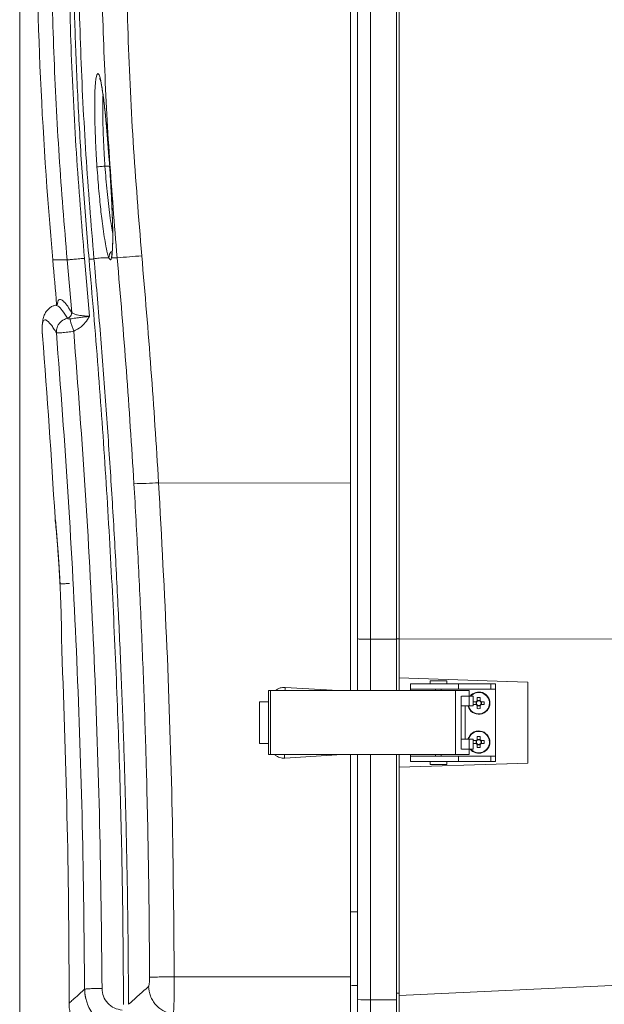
# Model space of a CAD drawing. Header units: millimetres. Extents: x 0 to 594, y 0 to 420.
# Tile 55 of 75: x 247 to 289, y 245 to 315. Entities that reach past the tile are written whole.
import ezdxf

# ---------------------------------------------------------------- set-up
doc = ezdxf.new("R2010")
doc.units = ezdxf.units.MM
doc.styles.add('SLDTEXTSTYLE1', font='TXT', dxfattribs={"width": 0.605})
doc.dimstyles.new('SLDDIMSTYLE1', dxfattribs={"dimtxt": 2.568319, "dimasz": 3.3, "dimexe": 0, "dimexo": 0.0625, "dimgap": 0.64208, "dimtad": 1, "dimdec": 0, "dimlfac": 5, "dimrnd": 1e-09, "dimzin": 12, "dimdsep": 46, "dimtxsty": 'SLDTEXTSTYLE1', "dimsah": 1, "dimcen": 0.09, "dimadec": 0, "dimazin": 3, "dimtfac": 1, "dimtdec": 1, "dimtofl": 0, "dimtmove": 0, "dimatfit": 3, "dimfxl": 0, "dimfrac": 2, "dimtolj": 1, "dimtzin": 12, "dimarcsym": 0})

# ---------------------------------------------------------------- blocks, each defined once
blk = doc.blocks.new('_D_6')
at = {"color": 7, "linetype": 'Continuous', "lineweight": 0}
for p, q in [((330.793, 372.004), (330.793, 209.104)), ((246.705, 327.56), (246.705, 209.104)), ((284.585, 214.636), (283.997, 214.636)), ((283.997, 214.636), (283.997, 210.692)), ((292.914, 214.636), (293.502, 214.636)), ((293.502, 214.636), (293.502, 210.692)), ((283.997, 210.692), (284.585, 210.692)), ((293.502, 210.692), (292.914, 210.692)), ((246.705, 210.104), (330.793, 210.104))]:
    blk.add_line(p, q, dxfattribs=at)
for points in [[(246.705, 210.104), (250.005, 209.604), (250.005, 210.604)], [(330.793, 210.104), (327.493, 210.604), (327.493, 209.604)]]:
    blk.add_solid(points, dxfattribs=at)
at = {"color": 7, "linetype": 'Continuous', "lineweight": 0, "char_height": 2.6458, "attachment_point": 1, "style": 'SLDTEXTSTYLE1'}
for s, insert in [('420', (285.81, 218.635)), ('16,6', (285.32, 214.103))]:
    blk.add_mtext(s, dxfattribs=dict(at, insert=insert))

msp = doc.modelspace()

# ---------------------------------------------------------------- linework, layer by layer
at = {"color": 7, "linetype": 'Continuous', "lineweight": 15}
for p, q in [((270.493, 342.604), (270.493, 282.107)), ((270.993, 270.926), (270.993, 342.604)), ((273.793, 270.901), (273.793, 342.604)), ((273.993, 341.695), (273.993, 270.904)), ((250.445, 294.389), (250.118, 298.166)), ((251.722, 294.113), (251.362, 298.281)), ((253.31, 298.323), (253.716, 298.323)), ((249.271, 294.908), (249.274, 294.907)), ((256.695, 282.148), (270.493, 282.107)), ((270.493, 267.204), (270.493, 282.107)), ((270.993, 267.204), (270.993, 270.926)), ((271.941, 270.903), (273.793, 270.901)), ((273.793, 267.204), (273.793, 270.901)), ((273.993, 270.904), (296.625, 270.947)), ((273.993, 270.904), (273.993, 268.112)), ((273.993, 268.112), (281.74, 267.864)), ((273.993, 267.204), (273.993, 268.112)), ((273.993, 268.112), (281.74, 267.864)), ((274.819, 267.304), (274.819, 267.704)), ((274.819, 267.704), (278.272, 267.704)), ((276.219, 267.904), (276.219, 267.704)), ((276.819, 267.904), (276.219, 267.904)), ((277.419, 267.904), (276.819, 267.904)), ((277.419, 267.704), (277.419, 267.904)), ((278.272, 267.304), (278.272, 267.704)), ((278.272, 267.704), (280.583, 267.704)), ((280.583, 267.704), (280.583, 267.304)), ((280.583, 267.704), (280.919, 267.704)), ((280.919, 267.704), (280.919, 267.304)), ((281.74, 267.864), (281.768, 267.863)), ((281.74, 267.864), (281.768, 267.863)), ((281.768, 267.863), (283.239, 267.816)), ((281.768, 267.863), (283.239, 267.816)), ((264.593, 267.204), (264.593, 262.604)), ((264.751, 267.204), (264.593, 267.204)), ((264.751, 267.204), (264.751, 262.604)), ((278.046, 267.204), (264.751, 267.204)), ((274.819, 267.304), (278.272, 267.304)), ((274.819, 267.204), (274.819, 267.304)), ((276.619, 267.304), (276.619, 267.204)), ((277.019, 267.204), (277.019, 267.304)), ((278.046, 262.604), (278.046, 267.204)), ((279.034, 267.204), (278.046, 267.204)), ((280.583, 267.304), (278.272, 267.304)), ((279.034, 266.804), (279.034, 267.204)), ((280.583, 267.304), (280.919, 267.304)), ((280.919, 267.304), (280.919, 262.504)), ((263.956, 266.404), (263.956, 263.404)), ((264.593, 266.404), (263.956, 266.404)), ((278.458, 263.004), (278.458, 266.804)), ((278.47, 266.804), (279.024, 266.804)), ((279.024, 266.104), (279.024, 266.804)), ((279.024, 266.804), (279.307, 266.804)), ((279.307, 266.804), (279.307, 266.104)), ((279.545, 266.407), (279.322, 266.407)), ((279.322, 266.201), (279.545, 266.201)), ((279.522, 266.407), (279.522, 266.201)), ((279.616, 266.701), (279.616, 266.478)), ((279.822, 266.501), (279.616, 266.501)), ((279.822, 266.478), (279.822, 266.701)), ((280.116, 266.407), (279.892, 266.407)), ((279.892, 266.201), (280.116, 266.201)), ((279.915, 266.201), (279.915, 266.407)), ((278.458, 266.104), (279.024, 266.104)), ((278.741, 263.704), (278.741, 266.104)), ((279.024, 266.104), (279.307, 266.104)), ((279.616, 266.131), (279.616, 265.907)), ((279.616, 266.108), (279.822, 266.108)), ((279.822, 265.907), (279.822, 266.131)), ((263.956, 263.404), (264.593, 263.404)), ((279.024, 263.704), (278.458, 263.704)), ((279.024, 263.004), (279.024, 263.704)), ((279.307, 263.704), (279.024, 263.704)), ((279.307, 263.704), (279.307, 263.004)), ((279.545, 263.607), (279.322, 263.607)), ((279.322, 263.401), (279.545, 263.401)), ((279.522, 263.607), (279.522, 263.401)), ((279.616, 263.901), (279.616, 263.678)), ((279.822, 263.701), (279.616, 263.701)), ((279.616, 263.331), (279.616, 263.107)), ((279.822, 263.678), (279.822, 263.901)), ((279.822, 263.107), (279.822, 263.331)), ((280.116, 263.607), (279.892, 263.607)), ((279.892, 263.401), (280.116, 263.401)), ((279.915, 263.401), (279.915, 263.607)), ((279.024, 263.004), (278.47, 263.004)), ((279.307, 263.004), (279.024, 263.004)), ((279.034, 262.604), (279.034, 263.004)), ((279.616, 263.308), (279.822, 263.308)), ((264.751, 262.604), (264.593, 262.604)), ((264.751, 262.604), (278.046, 262.604)), ((270.493, 246.632), (270.493, 262.604)), ((270.993, 245.003), (270.993, 262.604)), ((273.793, 244.964), (273.793, 262.604)), ((273.993, 261.692), (273.993, 262.604)), ((281.74, 261.941), (273.993, 261.692)), ((281.74, 261.941), (273.993, 261.692)), ((274.819, 262.504), (274.819, 262.604)), ((274.819, 262.104), (274.819, 262.504)), ((274.819, 262.504), (278.272, 262.504)), ((278.272, 262.104), (274.819, 262.104)), ((276.219, 262.104), (276.219, 261.904)), ((276.619, 262.604), (276.619, 262.504)), ((277.019, 262.504), (277.019, 262.604)), ((277.419, 261.904), (277.419, 262.104)), ((278.046, 262.604), (279.034, 262.604)), ((278.272, 262.104), (278.272, 262.504)), ((278.272, 262.504), (280.583, 262.504)), ((280.583, 262.104), (278.272, 262.104)), ((280.583, 262.504), (280.583, 262.104)), ((280.583, 262.504), (280.919, 262.504)), ((280.919, 262.104), (280.583, 262.104)), ((280.919, 262.504), (280.919, 262.104)), ((281.759, 261.941), (281.74, 261.941)), ((281.759, 261.941), (281.74, 261.941)), ((283.239, 261.989), (281.759, 261.941)), ((283.239, 261.989), (281.759, 261.941)), ((273.993, 261.692), (273.993, 245.289)), ((276.219, 261.904), (277.419, 261.904)), ((270.493, 246.632), (257.823, 246.623)), ((270.493, 246.632), (270.493, 242.633)), ((251.397, 245.737), (251.376, 245.733)), ((291.528, 246.103), (273.993, 245.289)), ((291.528, 246.103), (273.993, 245.289)), ((270.993, 242.54), (270.993, 245.003)), ((271.941, 244.967), (273.793, 244.964)), ((271.941, 244.967), (271.941, 241.558)), ((273.793, 241.477), (273.793, 244.964)), ((273.993, 241.791), (273.993, 245.289))]:
    msp.add_line(p, q, dxfattribs=at)
at = {"color": 8, "linetype": 'Continuous', "lineweight": 15}
for p, q in [((271.941, 342.604), (271.941, 270.903)), ((253.174, 304.904), (252.84, 304.904)), ((253.178, 304.864), (253.188, 304.865)), ((249.084, 298.166), (250.118, 298.166)), ((253.311, 298.322), (253.328, 298.532)), ((271.941, 270.903), (271.941, 267.204)), ((273.793, 270.933), (273.993, 270.933)), ((265.8, 267.434), (269.619, 267.204)), ((269.896, 262.604), (265.765, 262.352)), ((271.941, 262.604), (271.941, 244.967)), ((273.793, 245.464), (273.993, 245.464))]:
    msp.add_line(p, q, dxfattribs=at)
at = {"color": 8, "linetype": 'Continuous', "lineweight": 15, "flags": 128}
msp.add_lwpolyline([(252.102, 308.885), (252.105, 309.848), (252.116, 310.256), (252.133, 310.612), (252.155, 310.914), (252.181, 311.157), (252.245, 311.474), (252.322, 311.582), (252.411, 311.472), (252.458, 311.339), (252.507, 311.153), (252.559, 310.909), (252.613, 310.608), (252.669, 310.251), (252.724, 309.844), (252.8, 309.222), (252.876, 308.514), (252.951, 307.731), (253.028, 306.852), (253.104, 305.888), (253.178, 304.864), (253.178, 304.864)], dxfattribs=at)
at = {"color": 7, "linetype": 'Continuous', "lineweight": 15}
for centre, radius, start, end in [((548.693, 324.904), 300.8, 179.77506, 185.09969), ((-347.744, 244.904), 599.2, 4.791978, 5.099689), ((249.153, 365.994), 67.823, 273.85758, 275.35673), ((-347.744, 244.904), 598, 3.331564, 4.585771), ((254.856, 307.432), 25.351, 270.15043, 274.16113), ((-347.744, 244.904), 598, 359.985573, 2.413994), ((279.719, 266.304), 0.8, 0, 141.31781), ((279.719, 266.304), 0.8, 194.47751, 0), ((282.196, 266.304), 2.876, 177.94769, 182.05231), ((279.719, 266.304), 0.202, 120.68693, 149.31307), ((279.719, 266.304), 0.202, 210.68693, 239.31307), ((279.719, 266.304), 0.17, 142.7589, 217.2411), ((279.719, 266.304), 0.17, 127.2411, 142.7589), ((279.719, 266.304), 0.17, 217.2411, 232.7589), ((279.719, 263.827), 2.876, 87.94769, 92.05231), ((279.719, 266.304), 0.17, 52.7589, 127.2411), ((279.719, 266.304), 0.17, 232.7589, 307.2411), ((279.719, 266.304), 0.202, 30.68693, 59.31307), ((279.719, 266.304), 0.17, 37.2411, 52.7589), ((279.719, 266.304), 0.17, 307.2411, 322.7589), ((279.719, 266.304), 0.202, 300.68693, 329.31307), ((279.719, 266.304), 0.17, 322.7589, 37.2411), ((277.241, 266.304), 2.876, 357.94769, 2.05231), ((279.719, 268.782), 2.876, 267.94769, 272.05231), ((279.719, 263.504), 0.8, 0, 165.52249), ((279.719, 263.504), 0.8, 218.68219, 0), ((282.196, 263.504), 2.876, 177.94769, 182.05231), ((279.719, 263.504), 0.202, 120.68693, 149.31307), ((279.719, 263.504), 0.202, 210.68693, 239.31307), ((279.719, 263.504), 0.17, 142.7589, 217.2411), ((279.719, 263.504), 0.17, 127.2411, 142.7589), ((279.719, 263.504), 0.17, 217.2411, 232.7589), ((279.719, 261.027), 2.876, 87.94769, 92.05231), ((279.719, 263.504), 0.17, 52.7589, 127.2411), ((279.719, 263.504), 0.17, 232.7589, 307.2411), ((279.719, 263.504), 0.202, 30.68693, 59.31307), ((279.719, 263.504), 0.17, 37.2411, 52.7589), ((279.719, 263.504), 0.17, 307.2411, 322.7589), ((279.719, 263.504), 0.202, 300.68693, 329.31307), ((279.719, 263.504), 0.17, 322.7589, 37.2411), ((277.241, 263.504), 2.876, 357.94769, 2.05231), ((279.719, 265.982), 2.876, 267.94769, 272.05231), ((270.815, 247.284), 1.292, 255.58158, 277.93499), ((271.713, 251.472), 6.509, 263.65624, 272.01151)]:
    msp.add_arc(centre, radius, start, end, dxfattribs=at)
at = {"color": 8, "linetype": 'Continuous', "lineweight": 15}
for centre, radius, start, end in [((279.719, 266.304), 0.771, 0, 139.55075), ((279.719, 266.304), 0.771, 195.04097, 0), ((279.719, 263.504), 0.771, 0, 164.95903), ((279.719, 263.504), 0.771, 220.44925, 0), ((260.585, 262.041), 5.189, 3.43911, 6.23438)]:
    msp.add_arc(centre, radius, start, end, dxfattribs=at)
at = {"color": 7, "linetype": 'Continuous', "lineweight": 15}
for points, knots in [([(253.623, 366.323), (253.473, 365.289), (253.174, 363.22), (252.761, 360.052), (252.369, 356.779), (251.998, 353.339), (251.66, 349.79), (251.355, 346.11), (251.09, 342.309), (250.866, 338.315), (250.697, 334.286), (250.583, 330.23), (250.526, 326.16), (250.527, 321.917), (250.594, 317.494), (250.734, 312.911), (250.96, 308.134), (251.268, 303.218), (251.552, 299.878), (251.694, 298.208)], [0, 0, 0, 0, 0.045995, 0.092071, 0.140637, 0.191026, 0.24425, 0.297408, 0.353341, 0.411705, 0.473142, 0.530423, 0.589862, 0.651817, 0.716671, 0.783954, 0.852979, 0.926486, 1, 1, 1, 1]), ([(253.976, 366.238), (253.625, 363.73), (252.922, 358.71), (252.12, 351.136), (251.503, 343.527), (251.091, 335.892), (250.882, 328.293), (250.873, 320.739), (251.062, 313.234), (251.432, 305.731), (251.843, 300.739), (252.049, 298.243)], [0, 0, 0, 0, 0.111693, 0.2235483, 0.3355824, 0.447812, 0.5599686, 0.669933, 0.7799154, 0.8899323, 1, 1, 1, 1]), ([(255.15, 364.432), (254.898, 362.445), (254.39, 358.442), (253.777, 352.377), (253.272, 346.216), (252.892, 339.959), (252.642, 333.65), (252.518, 326.98), (252.546, 319.998), (252.757, 312.715), (253.128, 305.493), (253.52, 300.708), (253.716, 298.325)], [0, 0, 0, 0, 0.0907, 0.1827, 0.276, 0.370601, 0.466503, 0.561857, 0.672652, 0.782608, 0.891724, 1, 1, 1, 1]), ([(256.91, 364.22), (256.57, 361.495), (255.891, 356.045), (255.159, 347.838), (254.637, 339.616), (254.346, 331.381), (254.28, 323.141), (254.445, 314.905), (254.821, 306.676), (255.263, 301.204), (255.484, 298.467)], [0, 0, 0, 0, 0.125015, 0.250014, 0.375038, 0.50005, 0.625082, 0.750072, 0.875017, 1, 1, 1, 1]), ([(251.362, 298.281), (251.155, 300.807), (250.74, 305.857), (250.37, 313.449), (250.189, 321.042), (250.196, 328.636), (250.369, 333.692), (250.456, 336.22)], [0, 0, 0, 0, 0.200095, 0.400126, 0.600138, 0.800045, 1, 1, 1, 1]), ([(250.118, 298.166), (249.913, 300.652), (249.505, 305.624), (249.134, 313.096), (248.946, 320.57), (248.939, 328.039), (249.095, 333.012), (249.173, 335.497)], [0, 0, 0, 0, 0.200161, 0.400305, 0.600384, 0.800265, 1, 1, 1, 1]), ([(252.473, 311.225), (252.475, 311.217), (252.481, 311.198), (252.505, 311.123), (252.536, 311.001), (252.578, 310.806), (252.628, 310.528), (252.686, 310.154), (252.749, 309.678), (252.818, 309.099), (252.899, 308.328), (252.99, 307.336), (253.062, 306.49), (253.096, 306.001), (253.101, 305.929)], [0, 0, 0, 0, 0.02213, 0.055528, 0.100291, 0.156462, 0.224114, 0.303232, 0.393795, 0.495763, 0.609156, 0.777985, 0.967078, 1, 1, 1, 1]), ([(252.265, 304.864), (252.243, 305.205), (252.201, 305.87), (252.154, 306.83), (252.12, 307.832), (252.1, 308.525), (252.102, 308.883), (252.102, 308.885)], [0, 0, 0, 0, 0.2477475, 0.4832967, 0.7021318, 0.9988537, 1, 1, 1, 1]), ([(252.265, 304.864), (252.279, 304.865), (252.309, 304.867), (252.448, 304.877), (252.633, 304.89), (252.773, 304.9), (252.84, 304.904)], [0, 0, 0, 0, 0.2494472, 0.5105168, 0.7658007, 1, 1, 1, 1]), ([(252.673, 300.648), (252.658, 300.759), (252.616, 301.077), (252.55, 301.643), (252.474, 302.357), (252.399, 303.139), (252.328, 303.983), (252.286, 304.566), (252.265, 304.864)], [0, 0, 0, 0, 0.086265, 0.246493, 0.41528, 0.599382, 0.795266, 1, 1, 1, 1]), ([(253.174, 304.91), (253.193, 304.617), (253.235, 303.98), (253.295, 302.952), (253.346, 301.906), (253.384, 300.886), (253.4, 300.112), (253.4, 299.521), (253.389, 299.107), (253.366, 298.743), (253.336, 298.592), (253.321, 298.515)], [0, 0, 0, 0, 0.11514, 0.251144, 0.407866, 0.539, 0.681568, 0.757144, 0.83547, 0.916427, 1, 1, 1, 1]), ([(253.178, 304.864), (253.197, 304.568), (253.235, 303.99), (253.282, 303.153), (253.327, 302.262), (253.365, 301.345), (253.387, 300.572), (253.394, 300.027), (253.396, 299.665), (253.392, 299.34), (253.385, 299.068), (253.374, 298.858), (253.364, 298.712), (253.347, 298.513), (253.327, 298.406), (253.311, 298.322)], [0, 0, 0, 0, 0.114272, 0.223403, 0.325633, 0.465322, 0.592824, 0.652226, 0.709342, 0.763453, 0.815665, 0.857382, 0.889485, 0.912463, 1, 1, 1, 1]), ([(250.118, 298.166), (250.144, 298.169), (250.199, 298.175), (250.486, 298.202), (250.889, 298.238), (251.208, 298.267), (251.362, 298.281)], [0, 0, 0, 0, 0.24225, 0.5, 0.757749, 1, 1, 1, 1]), ([(251.693, 298.21), (251.737, 298.214), (251.828, 298.222), (251.943, 298.233), (252.025, 298.24), (252.041, 298.242), (252.049, 298.243)], [0, 0, 0, 0, 0.2424505, 0.5002058, 0.7578485, 1, 1, 1, 1]), ([(251.694, 298.208), (251.918, 295.6), (252.364, 290.401), (252.909, 282.598), (253.36, 274.814), (253.711, 267.078), (253.963, 259.476), (254.125, 252.008), (254.158, 247.089), (254.174, 244.634)], [0, 0, 0, 0, 0.146306, 0.291708, 0.437251, 0.582209, 0.724762, 0.862627, 1, 1, 1, 1]), ([(252.049, 298.243), (252.11, 298.256), (252.23, 298.281), (252.429, 298.304), (252.643, 298.316), (252.872, 298.322), (253.039, 298.321), (253.12, 298.32)], [0, 0, 0, 0, 0.200971, 0.397332, 0.595873, 0.801454, 1, 1, 1, 1]), ([(252.049, 298.243), (252.197, 296.543), (252.493, 293.143), (252.885, 288.039), (253.237, 282.936), (253.546, 277.832), (253.811, 272.771), (254.029, 267.87), (254.202, 263.13), (254.337, 258.508), (254.437, 253.885), (254.506, 249.267), (254.523, 246.19), (254.531, 244.653)], [0, 0, 0, 0, 0.095377, 0.190715, 0.286016, 0.381281, 0.47651, 0.56929, 0.655488, 0.741675, 0.827853, 0.91402, 1, 1, 1, 1]), ([(253.311, 298.322), (253.299, 298.284), (253.276, 298.204), (253.23, 298.167), (253.178, 298.197), (253.14, 298.279), (253.12, 298.32)], [0, 0, 0, 0, 0.23306, 0.485186, 0.744874, 1, 1, 1, 1]), ([(253.716, 298.325), (253.946, 295.617), (254.407, 290.206), (254.751, 284.788), (254.922, 282.081)], [0, 0, 0, 0, 0.500488, 1, 1, 1, 1]), ([(255.484, 298.467), (255.716, 295.749), (256.178, 290.314), (256.523, 284.87), (256.695, 282.148)], [0, 0, 0, 0, 0.500002, 1, 1, 1, 1]), ([(249.283, 294.913), (249.204, 294.89), (249.03, 294.838), (248.824, 294.7), (248.638, 294.509), (248.491, 294.259), (248.387, 293.951), (248.328, 293.581), (248.312, 293.159), (248.335, 292.836), (248.346, 292.675)], [0, 0, 0, 0, 0.071293, 0.158538, 0.261714, 0.380776, 0.515677, 0.666373, 0.832835, 1, 1, 1, 1]), ([(249.41, 294.972), (249.407, 294.972), (249.4, 294.972), (249.35, 294.933), (249.297, 294.919), (249.271, 294.913)], [0, 0, 0, 0, 0.2700827, 0.6526088, 1, 1, 1, 1]), ([(250.132, 293.97), (250.039, 293.94), (249.884, 293.891), (249.689, 293.752), (249.539, 293.595), (249.43, 293.407), (249.352, 293.182), (249.35, 293.021), (249.349, 292.925)], [0, 0, 0, 0, 0.2038639, 0.3405914, 0.4999604, 0.6592372, 0.795955, 1, 1, 1, 1]), ([(250.445, 294.389), (250.443, 294.343), (250.441, 294.248), (250.373, 294.118), (250.266, 294.015), (250.176, 293.985), (250.132, 293.97)], [0, 0, 0, 0, 0.241855, 0.5, 0.758145, 1, 1, 1, 1]), ([(250.132, 293.97), (250.149, 293.957), (250.174, 293.938), (250.254, 293.923), (250.305, 293.924), (250.328, 293.925)], [0, 0, 0, 0, 0.563171, 0.807694, 1, 1, 1, 1]), ([(250.328, 293.925), (250.394, 293.934), (250.53, 293.953), (250.745, 293.988), (250.96, 294.017), (251.17, 294.043), (251.333, 294.063), (251.481, 294.081), (251.599, 294.096), (251.681, 294.107), (251.722, 294.113)], [0, 0, 0, 0, 0.167507, 0.345151, 0.532224, 0.64733, 0.779961, 0.850433, 0.925727, 1, 1, 1, 1]), ([(250.328, 293.925), (250.333, 293.887), (250.342, 293.809), (250.401, 293.593), (250.487, 293.328), (250.559, 293.133), (250.594, 293.038)], [0, 0, 0, 0, 0.243817, 0.500002, 0.756186, 1, 1, 1, 1]), ([(251.722, 294.113), (251.559, 294.124), (251.235, 294.145), (250.858, 294.209), (250.628, 294.273), (250.492, 294.333), (250.461, 294.369), (250.445, 294.389)], [0, 0, 0, 0, 0.248896, 0.498023, 0.693925, 0.833289, 1, 1, 1, 1]), ([(250.594, 293.038), (250.776, 293.131), (251.088, 293.29), (251.456, 293.679), (251.627, 293.958), (251.722, 294.113)], [0, 0, 0, 0, 0.384025, 0.656284, 1, 1, 1, 1]), ([(249.349, 292.925), (249.374, 292.922), (249.405, 292.918), (249.545, 292.922), (249.745, 292.933), (250.131, 292.968), (250.446, 293.016), (250.594, 293.038)], [0, 0, 0, 0, 0.240484, 0.284137, 0.504114, 0.765638, 1, 1, 1, 1]), ([(249.349, 292.925), (249.647, 288.995), (250.241, 281.143), (250.844, 269.348), (251.255, 257.545), (251.336, 249.672), (251.376, 245.733)], [0, 0, 0, 0, 0.250157, 0.499829, 0.749716, 1, 1, 1, 1]), ([(250.594, 293.038), (250.892, 289.109), (251.489, 281.249), (252.093, 269.44), (252.504, 257.621), (252.585, 249.74), (252.626, 245.798)], [0, 0, 0, 0, 0.249859, 0.49983, 0.749809, 1, 1, 1, 1]), ([(254.922, 282.081), (254.974, 281.196), (255.077, 279.427), (255.219, 276.772), (255.349, 274.12), (255.469, 271.469), (255.577, 268.819), (255.674, 266.171), (255.757, 263.619), (255.873, 259.523), (255.995, 253.883), (256.029, 249.03), (256.046, 246.604)], [0, 0, 0, 0, 0.074943, 0.149824, 0.224644, 0.299403, 0.374101, 0.448738, 0.523314, 0.589913, 0.795002, 1, 1, 1, 1]), ([(256.695, 282.148), (256.909, 278.204), (257.337, 270.317), (257.713, 258.472), (257.786, 250.573), (257.823, 246.623)], [0, 0, 0, 0, 0.333379, 0.666671, 1, 1, 1, 1]), ([(249.249, 279.657), (249.25, 279.637), (249.252, 279.572), (249.276, 279.511), (249.292, 279.468)], [0, 0, 0, 0, 0.305538, 1, 1, 1, 1]), ([(249.292, 279.458), (249.29, 279.452), (249.287, 279.437), (249.303, 279.224), (249.333, 278.867), (249.37, 278.436), (249.404, 278.01), (249.433, 277.654), (249.463, 277.255), (249.495, 276.812), (249.528, 276.328), (249.56, 275.81), (249.589, 275.319), (249.606, 275.005), (249.612, 274.875)], [0, 0, 0, 0, 0.130431, 0.279653, 0.421045, 0.554651, 0.618609, 0.680679, 0.740862, 0.799171, 0.855609, 0.910084, 0.96256, 1, 1, 1, 1]), ([(271.941, 270.903), (271.829, 270.903), (271.606, 270.904), (271.316, 270.909), (271.102, 270.915), (271.01, 270.921), (270.994, 270.925), (270.993, 270.926), (270.993, 270.926)], [0, 0, 0, 0, 0.222063, 0.444126, 0.666199, 0.888289, 0.988413, 1, 1, 1, 1]), ([(256.046, 246.604), (256.045, 246.522), (256.044, 246.357), (256.028, 246.143), (256.005, 245.986), (255.986, 245.952), (255.976, 245.934)], [0, 0, 0, 0, 0.248078, 0.498599, 0.749935, 1, 1, 1, 1]), ([(257.823, 246.623), (257.605, 246.622), (257.159, 246.62), (256.595, 246.615), (256.186, 246.609), (256.092, 246.606), (256.046, 246.604)], [0, 0, 0, 0, 0.246214, 0.504701, 0.760632, 1, 1, 1, 1]), ([(257.823, 246.623), (257.823, 246.461), (257.823, 246.137), (257.819, 245.72), (257.815, 245.377), (257.81, 245.098), (257.804, 244.844), (257.797, 244.617), (257.79, 244.415), (257.78, 244.221), (257.768, 244.047), (257.758, 243.992), (257.753, 243.963)], [0, 0, 0, 0, 0.124766, 0.249786, 0.330994, 0.41435, 0.49985, 0.578099, 0.661479, 0.749983, 0.866638, 1, 1, 1, 1]), ([(251.376, 245.733), (251.382, 245.55), (251.39, 245.298), (251.465, 245.059), (251.486, 244.993)], [0, 0, 0, 0, 0.725251, 1, 1, 1, 1]), ([(251.386, 245.763), (251.386, 245.543), (251.386, 245.28), (251.472, 245.034), (251.486, 244.993)], [0, 0, 0, 0, 0.8358936, 1, 1, 1, 1]), ([(252.626, 245.798), (252.648, 245.605), (252.691, 245.217), (253.019, 244.717), (253.492, 244.349), (253.878, 244.27), (254.071, 244.231)], [0, 0, 0, 0, 0.24691, 0.496505, 0.748295, 1, 1, 1, 1]), ([(255.976, 245.934), (255.702, 245.691), (255.153, 245.204), (254.738, 244.837), (254.531, 244.653)], [0, 0, 0, 0, 0.500731, 1, 1, 1, 1]), ([(257.753, 243.963), (257.525, 244.012), (257.175, 244.089), (256.765, 244.352), (256.487, 244.606), (256.262, 244.91), (256.042, 245.345), (256.002, 245.702), (255.976, 245.934)], [0, 0, 0, 0, 0.240718, 0.368961, 0.499557, 0.630215, 0.758642, 1, 1, 1, 1]), ([(250.256, 244.757), (250.259, 244.642), (250.265, 244.388), (250.341, 243.98), (250.494, 243.524), (250.755, 243.042), (251.142, 242.572), (251.657, 242.166), (252.277, 241.861), (252.736, 241.785), (252.966, 241.746)], [0, 0, 0, 0, 0.078223, 0.171022, 0.279024, 0.402137, 0.539141, 0.687371, 0.842704, 1, 1, 1, 1])]:
    msp.add_open_spline(points, degree=3, knots=knots, dxfattribs=at)
at = {"color": 8, "linetype": 'Continuous', "lineweight": 15}
for points, knots in [([(252.84, 304.904), (252.817, 305.241), (252.772, 305.913), (252.723, 306.911), (252.688, 307.886), (252.673, 308.807), (252.674, 309.544), (252.695, 309.899), (252.702, 310.019)], [0, 0, 0, 0, 0.183704, 0.367205, 0.5498998, 0.7308792, 0.9088598, 1, 1, 1, 1]), ([(253.397, 300.052), (253.365, 300.227), (253.29, 300.635), (253.187, 301.375), (253.084, 302.218), (252.992, 303.097), (252.909, 303.996), (252.863, 304.601), (252.84, 304.904)], [0, 0, 0, 0, 0.1280915, 0.2999006, 0.473733, 0.648717, 0.8242952, 1, 1, 1, 1]), ([(253.12, 298.32), (253.105, 298.36), (253.074, 298.44), (253.028, 298.604), (252.979, 298.802), (252.909, 299.127), (252.815, 299.652), (252.73, 300.209), (252.684, 300.564), (252.673, 300.648)], [0, 0, 0, 0, 0.101476, 0.205147, 0.301346, 0.415658, 0.655579, 0.918823, 1, 1, 1, 1]), ([(253.12, 298.32), (253.125, 298.394), (253.131, 298.507), (253.202, 298.648), (253.273, 298.745), (253.336, 298.796), (253.366, 298.82)], [0, 0, 0, 0, 0.386943, 0.594162, 0.804744, 1, 1, 1, 1]), ([(250.445, 294.389), (250.346, 294.547), (250.148, 294.862), (249.909, 295.159), (249.716, 295.324), (249.572, 295.355), (249.474, 295.259), (249.426, 295.119), (249.417, 294.99), (249.415, 294.963)], [0, 0, 0, 0, 0.167383, 0.334211, 0.498526, 0.6584, 0.812976, 0.960249, 1, 1, 1, 1]), ([(249.274, 294.907), (249.336, 294.899), (249.463, 294.883), (249.749, 294.571), (250.004, 294.17), (250.132, 293.97)], [0, 0, 0, 0, 0.325993, 0.663008, 1, 1, 1, 1]), ([(248.342, 292.715), (248.338, 292.772), (248.328, 292.9), (248.318, 293.113), (248.318, 293.342), (248.335, 293.549), (248.369, 293.709), (248.428, 293.823), (248.516, 293.873), (248.639, 293.836), (248.788, 293.714), (248.958, 293.518), (249.143, 293.26), (249.28, 293.036), (249.349, 292.925)], [0, 0, 0, 0, 0.03965, 0.089985, 0.168997, 0.247942, 0.326861, 0.412753, 0.515312, 0.618517, 0.720765, 0.818925, 0.910144, 1, 1, 1, 1]), ([(249.246, 279.656), (249.246, 279.657), (249.246, 279.659), (249.257, 279.539), (249.278, 279.325), (249.307, 279.026), (249.34, 278.664), (249.374, 278.273), (249.407, 277.875), (249.437, 277.491), (249.467, 277.079), (249.498, 276.645), (249.527, 276.196), (249.555, 275.745), (249.58, 275.304), (249.595, 275.014), (249.602, 274.874)], [0, 0, 0, 0, 0.079606, 0.202135, 0.316909, 0.4208, 0.516123, 0.603914, 0.665264, 0.722965, 0.77733, 0.828313, 0.876024, 0.920549, 0.961608, 1, 1, 1, 1]), ([(249.602, 274.874), (249.608, 274.746), (249.621, 274.48), (249.639, 274.073), (249.656, 273.656), (249.671, 273.236), (249.684, 272.825), (249.695, 272.431), (249.704, 272.058), (249.712, 271.667), (249.718, 271.276), (249.722, 270.906), (249.724, 270.591), (249.725, 270.336), (249.726, 270.161), (249.726, 270.075), (249.726, 270.088), (249.726, 270.092)], [0, 0, 0, 0, 0.035131, 0.072683, 0.113386, 0.156738, 0.203291, 0.252542, 0.305102, 0.360883, 0.440523, 0.52655, 0.619342, 0.721092, 0.832141, 0.951371, 1, 1, 1, 1]), ([(249.613, 274.875), (249.623, 274.875), (249.644, 274.876), (249.711, 274.88), (249.803, 274.884), (249.916, 274.89), (250.038, 274.896), (250.161, 274.902), (250.241, 274.906), (250.279, 274.908)], [0, 0, 0, 0, 0.136568, 0.286194, 0.438389, 0.589214, 0.734936, 0.872537, 1, 1, 1, 1]), ([(265.105, 267.204), (265.15, 267.243), (265.246, 267.325), (265.481, 267.426), (265.674, 267.431), (265.8, 267.434)], [0, 0, 0, 0, 0.236457, 0.502022, 1, 1, 1, 1]), ([(265.782, 267.204), (265.784, 267.229), (265.792, 267.301), (265.797, 267.381), (265.8, 267.434)], [0, 0, 0, 0, 0.341352, 1, 1, 1, 1]), ([(265.765, 262.352), (265.646, 262.354), (265.461, 262.357), (265.233, 262.456), (265.11, 262.533), (265.063, 262.595), (265.056, 262.604)], [0, 0, 0, 0, 0.4533002, 0.7039881, 0.9536313, 1, 1, 1, 1]), ([(270.993, 251.304), (270.901, 251.304), (270.731, 251.304), (270.568, 251.304), (270.493, 251.304)], [0, 0, 0, 0, 0.546162, 1, 1, 1, 1]), ([(251.376, 245.733), (251.18, 245.558), (250.788, 245.208), (250.44, 244.897), (250.261, 244.738), (250.274, 244.75), (250.279, 244.754)], [0, 0, 0, 0, 0.286166, 0.5719, 0.857322, 1, 1, 1, 1]), ([(252.626, 245.798), (252.474, 245.796), (252.158, 245.791), (251.757, 245.776), (251.476, 245.757), (251.421, 245.743), (251.397, 245.737)], [0, 0, 0, 0, 0.248596, 0.51637, 0.787887, 1, 1, 1, 1]), ([(251.486, 244.993), (251.514, 244.884), (251.587, 244.6), (251.811, 244.174), (252.099, 243.787), (252.403, 243.49), (252.693, 243.267), (253.056, 243.056), (253.514, 242.866), (253.877, 242.808), (254.071, 242.777)], [0, 0, 0, 0, 0.093684, 0.242, 0.394712, 0.491853, 0.592594, 0.696905, 0.838211, 1, 1, 1, 1])]:
    msp.add_open_spline(points, degree=3, knots=knots, dxfattribs=at)
at = {"color": 7, "linetype": 'Continuous', "lineweight": 15}
for points in [[(283.239, 261.989), (283.239, 264.051), (283.239, 265.752), (283.239, 267.815)], [(283.239, 267.812), (283.239, 265.872), (283.239, 263.931), (283.239, 261.991)]]:
    msp.add_open_spline(points, degree=3, dxfattribs=at)

# ---------------------------------------------------------------- dimensions: what is measured, and where the dimension line sits
at = {"color": 7, "linetype": 'Continuous', "lineweight": 0}
dim = msp.add_linear_dim(base=(330.793, 210.104), p1=(246.705, 327.56), p2=(330.793, 372.004), dimstyle='SLDDIMSTYLE1', dxfattribs=at)
dim.commit()
dim.dimension.update_dxf_attribs({"geometry": '_D_6', "text_midpoint": (288.749, 210.104), "dimtype": 160})

doc.saveas('drawing.dxf')
